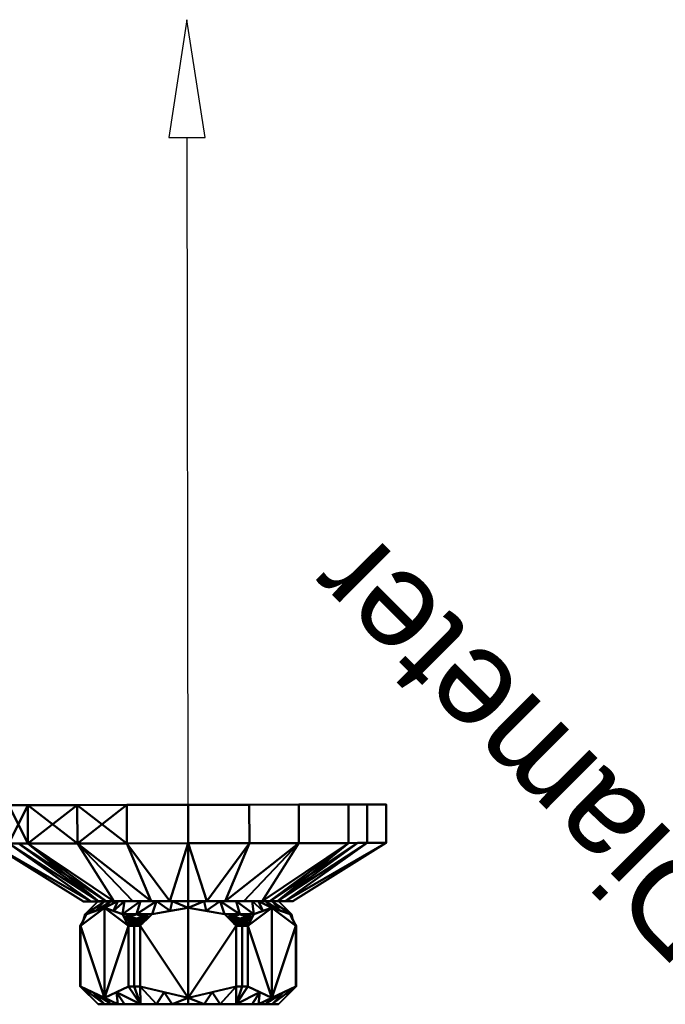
# Model space of a CAD drawing. Header units: millimetres. Extents: x -206 to 106, y -146 to 122.
# Tile 116 of 117: x -101 to -1, y -31 to 122. Entities that reach past the tile are written whole.
import ezdxf

# ---------------------------------------------------------------- set-up
doc = ezdxf.new("R2010")
doc.units = ezdxf.units.MM
doc.layers.add('A-GENM', color=13, linetype='Continuous', lineweight=30)
doc.styles.add('Arial', font='arial.ttf', dxfattribs={"height": 14.6304})

# ---------------------------------------------------------------- blocks, each defined once
blk = doc.blocks.new('MODEL - MODEL-3625-View 1')
at = {"layer": 'A-GENM', "lineweight": 40}
mesh = blk.add_polyface(dxfattribs=at)
corners = [(-44.27, 0.02, 6.69), (-50.14, 0.01, -11.38), (-65.52, -0.02, -22.56), (-84.53, -0.05, -22.56), (-99.91, -0.07, -11.38), (-105.78, -0.08, 6.69), (-99.91, -0.07, 24.77), (-84.53, -0.05, 35.94), (-65.52, -0.02, 35.94), (-50.14, 0.01, 24.77)]
mesh.append_faces([[corners[k] for k in face] for face in [(8, 6, 7), (6, 4, 5)]], dxfattribs={"vtx0": -1})
mesh.append_faces([[corners[k] for k in face] for face in [(9, 4, 6, 8)]], dxfattribs={"vtx0": -1, "vtx1": -1, "vtx2": -1})
mesh.append_faces([[corners[k] for k in face] for face in [(3, 4, 1, 2)]], dxfattribs={"vtx1": -1})
mesh.append_faces([[corners[k] for k in face] for face in [(9, 0, 1, 4)]], dxfattribs={"vtx2": -1, "vtx3": -1})
mesh = blk.add_polyface(dxfattribs=at)
corners = [(-105.77, -6.04, 6.69), (-99.9, -6.03, 24.77), (-84.52, -6.01, 35.94), (-65.51, -5.98, 35.94), (-50.13, -5.96, 24.77), (-44.26, -5.95, 6.69), (-44.27, 0.02, 6.69), (-50.14, 0.01, 24.77), (-65.52, -0.02, 35.94), (-84.53, -0.05, 35.94), (-99.91, -0.07, 24.77), (-105.78, -0.08, 6.69), (-47.2, 0.01, 15.73), (-47.2, -5.95, 15.73), (-57.82, -5.97, 30.36), (-57.83, 0, 30.36), (-75.01, -6, 35.94), (-75.02, -0.03, 35.94), (-92.21, -6.02, 30.36), (-92.22, -0.06, 30.36), (-102.83, -6.04, 15.73), (-102.84, -0.07, 15.73)]
mesh.append_faces([[corners[k] for k in face] for face in [(0, 21, 11)]], dxfattribs={"vtx0": -1})
mesh.append_faces([[corners[k] for k in face] for face in [(1, 10, 20), (2, 9, 18), (20, 21, 0)]], dxfattribs={"vtx0": -1, "vtx1": -1})
mesh.append_faces([[corners[k] for k in face] for face in [(1, 19, 10), (18, 9, 19), (19, 1, 18), (20, 10, 21)]], dxfattribs={"vtx0": -1, "vtx2": -1})
mesh.append_faces([[corners[k] for k in face] for face in [(15, 8, 3, 14), (12, 7, 4, 13), (17, 9, 2, 16), (14, 4, 7, 15), (16, 3, 8, 17)]], dxfattribs={"vtx1": -1, "vtx3": -1})
mesh.append_faces([[corners[k] for k in face] for face in [(13, 5, 6, 12)]], dxfattribs={"vtx3": -1})
mesh = blk.add_polyface(dxfattribs=at)
corners = [(-105.77, -6.04, 6.69), (-105.78, -0.08, 6.69), (-99.91, -0.07, -11.38), (-84.53, -0.05, -22.56), (-65.52, -0.02, -22.56), (-50.14, 0.01, -11.38), (-44.27, 0.02, 6.69), (-44.26, -5.95, 6.69), (-50.13, -5.96, -11.38), (-65.51, -5.98, -22.56), (-84.52, -6.01, -22.56), (-99.9, -6.03, -11.38), (-102.84, -0.07, -2.34), (-102.83, -6.04, -2.34), (-92.21, -6.02, -16.97), (-92.22, -0.06, -16.97), (-75.01, -6, -22.56), (-75.02, -0.03, -22.56), (-57.82, -5.97, -16.97), (-57.83, 0, -16.97), (-47.2, -5.95, -2.34), (-47.2, 0.01, -2.34)]
mesh.append_faces([[corners[k] for k in face] for face in [(1, 13, 0)]], dxfattribs={"vtx0": -1})
mesh.append_faces([[corners[k] for k in face] for face in [(12, 13, 1), (11, 2, 14)]], dxfattribs={"vtx0": -1, "vtx1": -1})
mesh.append_faces([[corners[k] for k in face] for face in [(10, 15, 3), (11, 12, 2), (15, 10, 14, 2), (12, 11, 13)]], dxfattribs={"vtx0": -1, "vtx2": -1})
mesh.append_faces([[corners[k] for k in face] for face in [(20, 8, 5, 21), (17, 4, 9, 16), (19, 5, 8, 18), (18, 9, 4, 19), (16, 10, 3, 17)]], dxfattribs={"vtx1": -1, "vtx3": -1})
mesh.append_faces([[corners[k] for k in face] for face in [(21, 6, 7, 20)]], dxfattribs={"vtx3": -1})
mesh = blk.add_polyface(dxfattribs=at)
corners = [(-91.24, -15.02, 6.69), (-105.77, -6.04, 6.69), (-99.9, -6.03, -11.38), (-84.52, -6.01, -22.56), (-65.51, -5.98, -22.56), (-50.13, -5.96, -11.38), (-44.26, -5.95, 6.69), (-58.76, -14.97, 6.69), (-63.52, -14.98, -4.79), (-75, -15, -9.54), (-86.48, -15.02, -4.79), (-69.26, -14.99, -7.17), (-80.74, -15.01, -7.17), (-61.14, -14.97, 0.95), (-88.86, -15.02, 0.95), (-57.82, -5.97, -16.97), (-92.21, -6.02, -16.97), (-75.01, -6, -22.56), (-72.13, -14.99, -8.36), (-77.87, -15, -8.36), (-62.33, -14.98, -1.92), (-47.2, -5.95, -2.34), (-102.83, -6.04, -2.34), (-90.05, -15.02, 3.82), (-101.36, -6.04, -6.86), (-66.39, -14.98, -5.98), (-83.61, -15.01, -5.98), (-59.95, -14.97, 3.82), (-87.67, -15.02, -1.92)]
mesh.append_faces([[corners[k] for k in face] for face in [(1, 23, 0), (27, 6, 7)]], dxfattribs={"vtx0": -1})
mesh.append_faces([[corners[k] for k in face] for face in [(17, 19, 3), (19, 17, 9), (6, 27, 21), (4, 18, 17), (2, 28, 24)]], dxfattribs={"vtx0": -1, "vtx1": -1})
mesh.append_faces([[corners[k] for k in face] for face in [(2, 10, 28), (5, 13, 20), (14, 22, 24), (15, 25, 11), (11, 4, 15), (17, 18, 9), (10, 2, 16), (13, 5, 21), (16, 12, 26), (23, 1, 22), (4, 11, 18), (15, 8, 25), (12, 16, 3)]], dxfattribs={"vtx0": -1, "vtx2": -1})
mesh.append_faces([[corners[k] for k in face] for face in [(15, 5, 8), (20, 8, 5), (19, 12, 3), (14, 23, 22), (28, 14, 24), (26, 10, 16), (27, 13, 21)]], dxfattribs={"vtx1": -1, "vtx2": -1})
mesh = blk.add_polyface(dxfattribs=at)
corners = [(-91.24, -15.02, 6.69), (-86.48, -15.02, 18.18), (-75, -15, 22.93), (-63.52, -14.98, 18.18), (-58.76, -14.97, 6.69), (-44.26, -5.95, 6.69), (-50.13, -5.96, 24.77), (-65.51, -5.98, 35.94), (-84.52, -6.01, 35.94), (-99.9, -6.03, 24.77), (-105.77, -6.04, 6.69), (-80.74, -15.01, 20.55), (-69.26, -14.99, 20.55), (-88.86, -15.02, 12.44), (-61.14, -14.97, 12.44), (-92.21, -6.02, 30.36), (-57.82, -5.97, 30.36), (-75.01, -6, 35.94), (-77.87, -15, 21.74), (-72.13, -14.99, 21.74), (-87.67, -15.02, 15.31), (-102.83, -6.04, 15.73), (-47.2, -5.95, 15.73), (-59.95, -14.97, 9.56), (-48.66, -5.95, 20.25), (-83.61, -15.01, 19.37), (-66.39, -14.98, 19.37), (-90.05, -15.02, 9.56), (-62.33, -14.98, 15.31)]
mesh.append_faces([[corners[k] for k in face] for face in [(5, 23, 4), (27, 10, 0)]], dxfattribs={"vtx0": -1})
mesh.append_faces([[corners[k] for k in face] for face in [(17, 19, 7), (19, 17, 2), (10, 27, 21), (8, 18, 17), (6, 28, 24)]], dxfattribs={"vtx0": -1, "vtx1": -1})
mesh.append_faces([[corners[k] for k in face] for face in [(6, 3, 28), (9, 13, 20), (14, 22, 24), (15, 25, 11), (11, 8, 15), (17, 18, 2), (3, 6, 16), (13, 9, 21), (16, 12, 26), (23, 5, 22), (8, 11, 18), (15, 1, 25), (12, 16, 7)]], dxfattribs={"vtx0": -1, "vtx2": -1})
mesh.append_faces([[corners[k] for k in face] for face in [(15, 9, 1), (20, 1, 9), (19, 12, 7), (14, 23, 22), (28, 14, 24), (26, 3, 16), (27, 13, 21)]], dxfattribs={"vtx1": -1, "vtx2": -1})
mesh = blk.add_polyface(dxfattribs=at)
corners = [(-58.76, -14.97, 6.69), (-63.52, -14.98, 18.18), (-75, -15, 22.93), (-86.48, -15.02, 18.18), (-91.24, -15.02, 6.69), (-86.48, -15.02, -4.79), (-75, -15, -9.54), (-63.52, -14.98, -4.79)]
mesh.append_faces([[corners[k] for k in face] for face in [(5, 0, 4)]], dxfattribs={"vtx0": -1, "vtx1": -1})
mesh.append_faces([[corners[k] for k in face] for face in [(2, 4, 0)]], dxfattribs={"vtx0": -1, "vtx1": -1, "vtx2": -1})
mesh.append_faces([[corners[k] for k in face] for face in [(3, 4, 2), (7, 0, 6)]], dxfattribs={"vtx1": -1})
mesh.append_faces([[corners[k] for k in face] for face in [(5, 6, 0)]], dxfattribs={"vtx1": -1, "vtx2": -1})
mesh.append_faces([[corners[k] for k in face] for face in [(0, 1, 2)]], dxfattribs={"vtx2": -1})
mesh = blk.add_polyface(dxfattribs=at)
corners = [(-89, -15, 6.69), (-91.02, -17.02, 6.69), (-90.96, -17.02, 8.02), (-90.8, -17.02, 9.33), (-87.99, -16, 14.19), (-85.18, -17.02, 19.06), (-83.01, -17.02, 20.57), (-80.62, -17.02, 21.69), (-75, -16, 21.69), (-69.38, -17.02, 21.69), (-66.99, -17.02, 20.57), (-64.82, -17.02, 19.06), (-62.01, -16, 14.19), (-59.2, -17.02, 9.33), (-59.04, -17.02, 8.02), (-58.98, -17.02, 6.69), (-61, -15, 6.69), (-65.1, -15, 16.59), (-75, -15, 20.69), (-84.9, -15, 16.59), (-63.05, -15, 11.64), (-70.05, -15, 18.64), (-79.95, -15, 18.64), (-86.95, -15, 11.64), (-64.08, -15, 14.12), (-85.92, -15, 14.12), (-72.19, -16.51, 21.69), (-72.53, -15, 19.67), (-77.81, -16.51, 21.69), (-77.47, -15, 19.67), (-60.6, -16.51, 11.76), (-89.39, -16.51, 11.76), (-62.03, -15, 9.17), (-87.97, -15, 9.17), (-63.41, -16.51, 16.63), (-67.58, -15, 17.62), (-82.42, -15, 17.62), (-86.59, -16.51, 16.63)]
mesh.append_faces([[corners[k] for k in face] for face in [(16, 14, 15)]], dxfattribs={"vtx0": -1})
mesh.append_faces([[corners[k] for k in face] for face in [(17, 34, 24), (13, 32, 30), (32, 14, 16), (8, 29, 28), (34, 17, 11), (10, 21, 9), (35, 11, 17), (11, 35, 10), (0, 2, 33), (25, 37, 19), (12, 24, 34)]], dxfattribs={"vtx0": -1, "vtx1": -1})
mesh.append_faces([[corners[k] for k in face] for face in [(21, 26, 9), (31, 23, 33), (6, 22, 36), (8, 27, 18), (26, 21, 27), (28, 29, 22), (20, 12, 30), (4, 25, 23), (22, 7, 28), (5, 36, 19), (12, 20, 24), (33, 2, 3)]], dxfattribs={"vtx0": -1, "vtx2": -1})
mesh.append_faces([[corners[k] for k in face] for face in [(1, 2, 0)]], dxfattribs={"vtx1": -1})
mesh.append_faces([[corners[k] for k in face] for face in [(3, 31, 33), (18, 29, 8), (8, 26, 27), (6, 7, 22), (37, 5, 19), (4, 37, 25), (5, 6, 36), (13, 14, 32), (35, 21, 10), (32, 20, 30), (31, 4, 23)]], dxfattribs={"vtx1": -1, "vtx2": -1})
mesh = blk.add_polyface(dxfattribs=at)
corners = [(-61, -15, 6.69), (-58.98, -17.02, 6.69), (-59.04, -17.02, 5.37), (-59.2, -17.02, 4.06), (-62.01, -16, -0.81), (-64.82, -17.02, -5.67), (-66.99, -17.02, -7.18), (-69.38, -17.02, -8.31), (-75, -16, -8.31), (-80.62, -17.02, -8.31), (-83.01, -17.02, -7.18), (-85.18, -17.02, -5.67), (-87.99, -16, -0.81), (-90.8, -17.02, 4.06), (-90.96, -17.02, 5.37), (-91.02, -17.02, 6.69), (-89, -15, 6.69), (-84.9, -15, -3.21), (-75, -15, -7.31), (-65.1, -15, -3.21), (-86.95, -15, 1.74), (-79.95, -15, -5.26), (-70.05, -15, -5.26), (-63.05, -15, 1.74), (-85.92, -15, -0.73), (-64.08, -15, -0.73), (-77.81, -16.51, -8.31), (-77.47, -15, -6.28), (-72.19, -16.51, -8.31), (-72.53, -15, -6.28), (-60.61, -16.51, 1.63), (-89.4, -16.51, 1.63), (-62.03, -15, 4.22), (-87.97, -15, 4.22), (-86.59, -16.51, -3.24), (-82.42, -15, -4.23), (-67.58, -15, -4.23), (-63.41, -16.51, -3.24)]
mesh.append_faces([[corners[k] for k in face] for face in [(16, 14, 15)]], dxfattribs={"vtx0": -1})
mesh.append_faces([[corners[k] for k in face] for face in [(35, 11, 17), (17, 34, 24), (13, 33, 31), (11, 35, 10), (34, 17, 11), (12, 24, 34), (10, 21, 9), (0, 2, 32), (33, 14, 16), (8, 29, 28), (25, 37, 19)]], dxfattribs={"vtx0": -1, "vtx1": -1})
mesh.append_faces([[corners[k] for k in face] for face in [(6, 22, 36), (8, 27, 18), (26, 21, 27), (30, 23, 32), (21, 26, 9), (28, 29, 22), (22, 7, 28), (5, 36, 19), (4, 25, 23), (20, 12, 31), (12, 20, 24)]], dxfattribs={"vtx0": -1, "vtx2": -1})
mesh.append_faces([[corners[k] for k in face] for face in [(1, 2, 0)]], dxfattribs={"vtx1": -1})
mesh.append_faces([[corners[k] for k in face] for face in [(3, 30, 32), (33, 20, 31), (30, 4, 23), (6, 7, 22), (13, 14, 33), (37, 5, 19), (18, 29, 8), (4, 37, 25), (5, 6, 36), (2, 3, 32), (8, 26, 27), (35, 21, 10)]], dxfattribs={"vtx1": -1, "vtx2": -1})
mesh = blk.add_polyface(dxfattribs=at)
corners = [(-89, -15, 6.69), (-84.9, -15, 16.59), (-75, -15, 20.69), (-65.1, -15, 16.59), (-61, -15, 6.69), (-65.1, -15, -3.21), (-75, -15, -7.31), (-84.9, -15, -3.21)]
mesh.append_faces([[corners[k] for k in face] for face in [(2, 0, 1)]], dxfattribs={"vtx0": -1})
mesh.append_faces([[corners[k] for k in face] for face in [(3, 4, 2)]], dxfattribs={"vtx1": -1})
mesh.append_faces([[corners[k] for k in face] for face in [(6, 7, 0, 2), (4, 5, 6, 2)]], dxfattribs={"vtx2": -1, "vtx3": -1})
mesh = blk.add_polyface(dxfattribs=at)
corners = [(-84.26, -28.25, -7.26), (-87.99, -30, -0.81), (-91.72, -28.25, 5.65), (-91.72, -18.79, 5.65), (-90.8, -17.02, 4.06), (-87.99, -16, -0.81), (-85.18, -17.02, -5.67), (-84.26, -18.79, -7.26)]
mesh.append_faces([[corners[k] for k in face] for face in [(5, 7, 1), (3, 5, 1)]], dxfattribs={"vtx0": -1, "vtx1": -1, "vtx2": -1})
mesh.append_faces([[corners[k] for k in face] for face in [(4, 5, 3)]], dxfattribs={"vtx1": -1})
mesh.append_faces([[corners[k] for k in face] for face in [(5, 6, 7), (7, 0, 1), (1, 2, 3)]], dxfattribs={"vtx2": -1})
mesh = blk.add_polyface(dxfattribs=at)
corners = [(-91.72, -28.25, 7.74), (-87.99, -30, 14.19), (-84.26, -28.25, 20.65), (-84.26, -18.79, 20.65), (-85.18, -17.02, 19.06), (-87.99, -16, 14.19), (-90.8, -17.02, 9.33), (-91.72, -18.79, 7.74)]
mesh.append_faces([[corners[k] for k in face] for face in [(5, 7, 1), (3, 5, 1)]], dxfattribs={"vtx0": -1, "vtx1": -1, "vtx2": -1})
mesh.append_faces([[corners[k] for k in face] for face in [(4, 5, 3)]], dxfattribs={"vtx1": -1})
mesh.append_faces([[corners[k] for k in face] for face in [(5, 6, 7), (7, 0, 1), (1, 2, 3)]], dxfattribs={"vtx2": -1})
mesh = blk.add_polyface(dxfattribs=at)
corners = [(-67.55, -28.25, -8.31), (-75, -30, -8.31), (-82.45, -28.25, -8.31), (-82.45, -18.79, -8.31), (-80.62, -17.02, -8.31), (-75, -16, -8.31), (-69.38, -17.02, -8.31), (-67.55, -18.79, -8.31)]
mesh.append_faces([[corners[k] for k in face] for face in [(7, 1, 5, 6)]], dxfattribs={"vtx0": -1, "vtx1": -1})
mesh.append_faces([[corners[k] for k in face] for face in [(7, 0, 1), (1, 2, 3)]], dxfattribs={"vtx2": -1})
mesh.append_faces([[corners[k] for k in face] for face in [(3, 4, 5, 1)]], dxfattribs={"vtx2": -1, "vtx3": -1})
mesh = blk.add_polyface(dxfattribs=at)
corners = [(-82.45, -28.25, 21.69), (-75, -30, 21.69), (-67.55, -28.25, 21.69), (-67.55, -18.79, 21.69), (-69.38, -17.02, 21.69), (-75, -16, 21.69), (-80.62, -17.02, 21.69), (-82.45, -18.79, 21.69)]
mesh.append_faces([[corners[k] for k in face] for face in [(7, 1, 5, 6)]], dxfattribs={"vtx0": -1, "vtx1": -1})
mesh.append_faces([[corners[k] for k in face] for face in [(7, 0, 1), (1, 2, 3)]], dxfattribs={"vtx2": -1})
mesh.append_faces([[corners[k] for k in face] for face in [(3, 4, 5, 1)]], dxfattribs={"vtx2": -1, "vtx3": -1})
mesh = blk.add_polyface(dxfattribs=at)
corners = [(-58.28, -28.25, 5.65), (-62.01, -30, -0.81), (-65.74, -28.25, -7.26), (-65.74, -18.79, -7.26), (-64.82, -17.02, -5.67), (-62.01, -16, -0.81), (-59.2, -17.02, 4.06), (-58.28, -18.79, 5.65)]
mesh.append_faces([[corners[k] for k in face] for face in [(5, 7, 1), (3, 5, 1)]], dxfattribs={"vtx0": -1, "vtx1": -1, "vtx2": -1})
mesh.append_faces([[corners[k] for k in face] for face in [(4, 5, 3)]], dxfattribs={"vtx1": -1})
mesh.append_faces([[corners[k] for k in face] for face in [(5, 6, 7), (7, 0, 1), (1, 2, 3)]], dxfattribs={"vtx2": -1})
mesh = blk.add_polyface(dxfattribs=at)
corners = [(-65.74, -28.25, 20.65), (-62.01, -30, 14.19), (-58.28, -28.25, 7.74), (-58.28, -18.79, 7.74), (-59.2, -17.02, 9.33), (-62.01, -16, 14.19), (-64.82, -17.02, 19.06), (-65.74, -18.79, 20.65)]
mesh.append_faces([[corners[k] for k in face] for face in [(5, 7, 1, 3)]], dxfattribs={"vtx0": -1, "vtx1": -1, "vtx2": -1, "vtx3": -1})
mesh.append_faces([[corners[k] for k in face] for face in [(4, 5, 3)]], dxfattribs={"vtx1": -1})
mesh.append_faces([[corners[k] for k in face] for face in [(5, 6, 7), (7, 0, 1), (1, 2, 3)]], dxfattribs={"vtx2": -1})
mesh = blk.add_polyface(dxfattribs=at)
corners = [(-90.8, -17.02, 4.06), (-91.72, -18.79, 5.65), (-91.75, -18.79, 6.69), (-91.72, -18.79, 7.74), (-90.8, -17.02, 9.33), (-90.96, -17.02, 8.02), (-91.02, -17.02, 6.69), (-90.96, -17.02, 5.37), (-91.21, -17.82, 4.78), (-91.26, -17.9, 8.53), (-91.51, -18.39, 8.1), (-91.47, -18.3, 5.21), (-91.61, -18.59, 5.47)]
mesh.append_faces([[corners[k] for k in face] for face in [(2, 12, 1)]], dxfattribs={"vtx0": -1})
mesh.append_faces([[corners[k] for k in face] for face in [(11, 9, 8), (9, 11, 10)]], dxfattribs={"vtx0": -1, "vtx1": -1})
mesh.append_faces([[corners[k] for k in face] for face in [(9, 6, 8), (10, 12, 2)]], dxfattribs={"vtx0": -1, "vtx1": -1, "vtx2": -1})
mesh.append_faces([[corners[k] for k in face] for face in [(9, 5, 6), (10, 11, 12)]], dxfattribs={"vtx0": -1, "vtx2": -1})
mesh.append_faces([[corners[k] for k in face] for face in [(4, 5, 9)]], dxfattribs={"vtx1": -1})
mesh.append_faces([[corners[k] for k in face] for face in [(6, 7, 8)]], dxfattribs={"vtx1": -1, "vtx2": -1})
mesh.append_faces([[corners[k] for k in face] for face in [(7, 0, 8), (2, 3, 10)]], dxfattribs={"vtx2": -1})
mesh = blk.add_polyface(dxfattribs=at)
corners = [(-85.18, -17.02, -5.67), (-83.01, -17.02, -7.18), (-80.62, -17.02, -8.31), (-82.45, -18.79, -8.31), (-83.37, -18.79, -7.81), (-84.26, -18.79, -7.26), (-81.45, -17.82, -8.31), (-84.72, -17.9, -6.47), (-84.97, -17.42, -6.03), (-84.47, -18.39, -6.9), (-81.95, -18.3, -8.31), (-82.25, -18.59, -8.31)]
mesh.append_faces([[corners[k] for k in face] for face in [(4, 11, 3)]], dxfattribs={"vtx0": -1})
mesh.append_faces([[corners[k] for k in face] for face in [(7, 10, 9), (10, 7, 6)]], dxfattribs={"vtx0": -1, "vtx1": -1})
mesh.append_faces([[corners[k] for k in face] for face in [(6, 8, 1), (9, 11, 4)]], dxfattribs={"vtx0": -1, "vtx1": -1, "vtx2": -1})
mesh.append_faces([[corners[k] for k in face] for face in [(9, 10, 11)]], dxfattribs={"vtx0": -1, "vtx2": -1})
mesh.append_faces([[corners[k] for k in face] for face in [(7, 8, 6)]], dxfattribs={"vtx1": -1, "vtx2": -1})
mesh.append_faces([[corners[k] for k in face] for face in [(4, 5, 9), (1, 2, 6), (8, 0, 1)]], dxfattribs={"vtx2": -1})
mesh = blk.add_polyface(dxfattribs=at)
corners = [(-84.26, -18.79, 20.65), (-83.37, -18.79, 21.2), (-82.45, -18.79, 21.69), (-80.62, -17.02, 21.69), (-83.01, -17.02, 20.57), (-85.18, -17.02, 19.06), (-84.77, -17.82, 19.78), (-81.54, -17.9, 21.69), (-81.03, -17.42, 21.69), (-82.04, -18.39, 21.69), (-84.51, -18.3, 20.21), (-84.37, -18.59, 20.47)]
mesh.append_faces([[corners[k] for k in face] for face in [(1, 11, 0)]], dxfattribs={"vtx0": -1})
mesh.append_faces([[corners[k] for k in face] for face in [(7, 10, 9), (10, 7, 6)]], dxfattribs={"vtx0": -1, "vtx1": -1})
mesh.append_faces([[corners[k] for k in face] for face in [(6, 8, 4), (9, 11, 1)]], dxfattribs={"vtx0": -1, "vtx1": -1, "vtx2": -1})
mesh.append_faces([[corners[k] for k in face] for face in [(9, 10, 11)]], dxfattribs={"vtx0": -1, "vtx2": -1})
mesh.append_faces([[corners[k] for k in face] for face in [(7, 8, 6)]], dxfattribs={"vtx1": -1, "vtx2": -1})
mesh.append_faces([[corners[k] for k in face] for face in [(1, 2, 9), (4, 5, 6), (8, 3, 4)]], dxfattribs={"vtx2": -1})
mesh = blk.add_polyface(dxfattribs=at)
corners = [(-69.38, -17.02, -8.31), (-66.99, -17.02, -7.18), (-64.82, -17.02, -5.67), (-65.74, -18.79, -7.26), (-66.62, -18.79, -7.81), (-67.55, -18.79, -8.31), (-65.23, -17.82, -6.39), (-68.46, -17.9, -8.31), (-68.97, -17.42, -8.31), (-67.96, -18.39, -8.31), (-65.49, -18.3, -6.83), (-65.63, -18.59, -7.08)]
mesh.append_faces([[corners[k] for k in face] for face in [(4, 11, 3)]], dxfattribs={"vtx0": -1})
mesh.append_faces([[corners[k] for k in face] for face in [(7, 10, 9), (10, 7, 6)]], dxfattribs={"vtx0": -1, "vtx1": -1})
mesh.append_faces([[corners[k] for k in face] for face in [(9, 11, 4), (6, 8, 1)]], dxfattribs={"vtx0": -1, "vtx1": -1, "vtx2": -1})
mesh.append_faces([[corners[k] for k in face] for face in [(9, 10, 11)]], dxfattribs={"vtx0": -1, "vtx2": -1})
mesh.append_faces([[corners[k] for k in face] for face in [(7, 8, 6)]], dxfattribs={"vtx1": -1, "vtx2": -1})
mesh.append_faces([[corners[k] for k in face] for face in [(4, 5, 9), (1, 2, 6), (8, 0, 1)]], dxfattribs={"vtx2": -1})
mesh = blk.add_polyface(dxfattribs=at)
corners = [(-64.82, -17.02, 19.06), (-66.99, -17.02, 20.57), (-69.38, -17.02, 21.69), (-67.55, -18.79, 21.69), (-66.62, -18.79, 21.2), (-65.74, -18.79, 20.65), (-68.55, -17.82, 21.69), (-65.28, -17.9, 19.85), (-65.03, -17.42, 19.42), (-65.53, -18.39, 20.29), (-68.05, -18.3, 21.69), (-67.75, -18.59, 21.69)]
mesh.append_faces([[corners[k] for k in face] for face in [(4, 11, 3)]], dxfattribs={"vtx0": -1})
mesh.append_faces([[corners[k] for k in face] for face in [(7, 10, 9), (10, 7, 6)]], dxfattribs={"vtx0": -1, "vtx1": -1})
mesh.append_faces([[corners[k] for k in face] for face in [(6, 8, 1), (9, 11, 4)]], dxfattribs={"vtx0": -1, "vtx1": -1, "vtx2": -1})
mesh.append_faces([[corners[k] for k in face] for face in [(9, 10, 11)]], dxfattribs={"vtx0": -1, "vtx2": -1})
mesh.append_faces([[corners[k] for k in face] for face in [(7, 8, 6)]], dxfattribs={"vtx1": -1, "vtx2": -1})
mesh.append_faces([[corners[k] for k in face] for face in [(4, 5, 9), (1, 2, 6), (8, 0, 1)]], dxfattribs={"vtx2": -1})
mesh = blk.add_polyface(dxfattribs=at)
corners = [(-58.28, -18.79, 5.65), (-59.2, -17.02, 4.06), (-59.04, -17.02, 5.37), (-58.98, -17.02, 6.69), (-59.04, -17.02, 8.02), (-59.2, -17.02, 9.33), (-58.28, -18.79, 7.74), (-58.25, -18.79, 6.69), (-58.79, -17.82, 4.78), (-58.74, -17.9, 8.53), (-58.49, -18.39, 8.1), (-58.53, -18.3, 5.21), (-58.66, -18.06, 5)]
mesh.append_faces([[corners[k] for k in face] for face in [(7, 10, 6)]], dxfattribs={"vtx0": -1})
mesh.append_faces([[corners[k] for k in face] for face in [(3, 8, 2), (10, 12, 9)]], dxfattribs={"vtx0": -1, "vtx1": -1})
mesh.append_faces([[corners[k] for k in face] for face in [(7, 11, 10), (9, 8, 3)]], dxfattribs={"vtx0": -1, "vtx1": -1, "vtx2": -1})
mesh.append_faces([[corners[k] for k in face] for face in [(9, 3, 4), (9, 12, 8)]], dxfattribs={"vtx0": -1, "vtx2": -1})
mesh.append_faces([[corners[k] for k in face] for face in [(1, 2, 8), (5, 9, 4)]], dxfattribs={"vtx1": -1})
mesh.append_faces([[corners[k] for k in face] for face in [(11, 12, 10)]], dxfattribs={"vtx1": -1, "vtx2": -1})
mesh.append_faces([[corners[k] for k in face] for face in [(7, 0, 11)]], dxfattribs={"vtx2": -1})
mesh = blk.add_polyface(dxfattribs=at)
corners = [(-91.72, -18.79, 5.65), (-91.72, -28.25, 5.65), (-91.74, -28.25, 6.17), (-91.75, -28.25, 6.69), (-91.74, -28.25, 7.22), (-91.72, -28.25, 7.74), (-91.72, -18.79, 7.74), (-91.75, -18.79, 6.69)]
mesh.append_faces([[corners[k] for k in face] for face in [(7, 3, 4), (4, 6, 7), (7, 2, 3)]], dxfattribs={"vtx0": -1, "vtx2": -1})
mesh.append_faces([[corners[k] for k in face] for face in [(5, 6, 4), (1, 2, 0)]], dxfattribs={"vtx1": -1})
mesh.append_faces([[corners[k] for k in face] for face in [(7, 0, 2)]], dxfattribs={"vtx1": -1, "vtx2": -1})
mesh = blk.add_polyface(dxfattribs=at)
corners = [(-84.26, -18.79, -7.26), (-83.37, -18.79, -7.81), (-82.45, -18.79, -8.31), (-82.45, -28.25, -8.31), (-83.37, -28.25, -7.81), (-84.26, -28.25, -7.26)]
mesh.append_faces([[corners[k] for k in face] for face in [(2, 3, 4, 1)]], dxfattribs={"vtx2": -1})
mesh.append_faces([[corners[k] for k in face] for face in [(4, 5, 0, 1)]], dxfattribs={"vtx3": -1})
mesh = blk.add_polyface(dxfattribs=at)
corners = [(-84.26, -28.25, 20.65), (-83.37, -28.25, 21.2), (-82.45, -28.25, 21.69), (-82.45, -18.79, 21.69), (-83.37, -18.79, 21.2), (-84.26, -18.79, 20.65)]
mesh.append_faces([[corners[k] for k in face] for face in [(1, 2, 3, 4), (4, 5, 0, 1)]], dxfattribs={"vtx3": -1})
mesh = blk.add_polyface(dxfattribs=at)
corners = [(-67.55, -18.79, -8.31), (-66.62, -18.79, -7.81), (-65.74, -18.79, -7.26), (-65.74, -28.25, -7.26), (-66.62, -28.25, -7.81), (-67.55, -28.25, -8.31)]
mesh.append_faces([[corners[k] for k in face] for face in [(4, 5, 0, 1), (1, 2, 3, 4)]], dxfattribs={"vtx3": -1})
mesh = blk.add_polyface(dxfattribs=at)
corners = [(-65.74, -18.79, 20.65), (-66.62, -18.79, 21.2), (-67.55, -18.79, 21.69), (-67.55, -28.25, 21.69), (-66.62, -28.25, 21.2), (-65.74, -28.25, 20.65)]
mesh.append_faces([[corners[k] for k in face] for face in [(4, 5, 0, 1), (1, 2, 3, 4)]], dxfattribs={"vtx3": -1})
mesh = blk.add_polyface(dxfattribs=at)
corners = [(-58.28, -28.25, 5.65), (-58.28, -18.79, 5.65), (-58.25, -18.79, 6.69), (-58.28, -18.79, 7.74), (-58.28, -28.25, 7.74), (-58.26, -28.25, 7.22), (-58.25, -28.25, 6.69), (-58.26, -28.25, 6.17)]
mesh.append_faces([[corners[k] for k in face] for face in [(2, 6, 7), (7, 1, 2), (2, 5, 6)]], dxfattribs={"vtx0": -1, "vtx2": -1})
mesh.append_faces([[corners[k] for k in face] for face in [(0, 1, 7), (4, 5, 3)]], dxfattribs={"vtx1": -1})
mesh.append_faces([[corners[k] for k in face] for face in [(2, 3, 5)]], dxfattribs={"vtx1": -1, "vtx2": -1})
mesh = blk.add_polyface(dxfattribs=at)
corners = [(-89, -31, 6.69), (-91.75, -28.25, 6.69), (-91.74, -28.25, 6.17), (-91.72, -28.25, 5.65), (-87.99, -30, -0.81), (-84.26, -28.25, -7.26), (-83.37, -28.25, -7.81), (-82.45, -28.25, -8.31), (-75, -30, -8.31), (-67.55, -28.25, -8.31), (-66.62, -28.25, -7.81), (-65.74, -28.25, -7.26), (-62.01, -30, -0.81), (-58.28, -28.25, 5.65), (-58.26, -28.25, 6.17), (-58.25, -28.25, 6.69), (-61, -31, 6.69), (-65.1, -31, -3.21), (-75, -31, -7.31), (-84.9, -31, -3.21), (-86.13, -29.12, -4.03), (-63.87, -29.12, -4.03), (-63.05, -31, 1.74), (-70.05, -31, -5.26), (-79.95, -31, -5.26), (-86.95, -31, 1.74), (-64.08, -31, -0.73), (-85.92, -31, -0.73), (-71.27, -29.12, -8.31), (-72.53, -31, -6.28), (-78.73, -29.12, -8.31), (-77.47, -31, -6.28), (-60.15, -29.12, 2.42), (-89.85, -29.12, 2.42), (-67.58, -31, -4.23), (-82.42, -31, -4.23), (-62.03, -31, 4.22), (-87.97, -31, 4.22)]
mesh.append_faces([[corners[k] for k in face] for face in [(13, 36, 32), (21, 34, 11), (9, 23, 28), (20, 27, 4), (27, 20, 19), (36, 13, 16), (3, 0, 2), (6, 35, 5), (11, 34, 10), (8, 31, 30)]], dxfattribs={"vtx0": -1, "vtx1": -1})
mesh.append_faces([[corners[k] for k in face] for face in [(8, 29, 18), (21, 17, 34), (29, 8, 28), (26, 21, 12), (4, 27, 25), (12, 22, 26), (33, 25, 37), (28, 23, 29), (24, 7, 30), (30, 31, 24), (35, 6, 7), (22, 12, 32), (7, 24, 35), (8, 18, 31), (35, 20, 5)]], dxfattribs={"vtx0": -1, "vtx2": -1})
mesh.append_faces([[corners[k] for k in face] for face in [(15, 16, 14), (1, 2, 0)]], dxfattribs={"vtx1": -1})
mesh.append_faces([[corners[k] for k in face] for face in [(26, 17, 21), (13, 14, 16), (34, 23, 9), (35, 19, 20), (37, 0, 3), (9, 10, 34), (36, 22, 32), (33, 4, 25), (3, 33, 37)]], dxfattribs={"vtx1": -1, "vtx2": -1})
mesh = blk.add_polyface(dxfattribs=at)
corners = [(-61, -31, 6.69), (-58.25, -28.25, 6.69), (-58.26, -28.25, 7.22), (-58.28, -28.25, 7.74), (-62.01, -30, 14.19), (-65.74, -28.25, 20.65), (-66.62, -28.25, 21.2), (-67.55, -28.25, 21.69), (-75, -30, 21.69), (-82.45, -28.25, 21.69), (-83.37, -28.25, 21.2), (-84.26, -28.25, 20.65), (-87.99, -30, 14.19), (-91.72, -28.25, 7.74), (-91.74, -28.25, 7.22), (-91.75, -28.25, 6.69), (-89, -31, 6.69), (-84.9, -31, 16.59), (-75, -31, 20.69), (-65.1, -31, 16.59), (-63.87, -29.12, 17.42), (-86.13, -29.12, 17.42), (-86.95, -31, 11.64), (-79.95, -31, 18.64), (-70.05, -31, 18.64), (-63.05, -31, 11.64), (-85.92, -31, 14.12), (-64.08, -31, 14.12), (-78.73, -29.12, 21.69), (-77.47, -31, 19.67), (-71.27, -29.12, 21.69), (-72.53, -31, 19.67), (-89.85, -29.12, 10.97), (-60.15, -29.12, 10.97), (-82.42, -31, 17.62), (-67.58, -31, 17.62), (-87.97, -31, 9.17), (-62.03, -31, 9.17)]
mesh.append_faces([[corners[k] for k in face] for face in [(13, 36, 32), (21, 34, 11), (9, 23, 28), (20, 27, 4), (27, 20, 19), (36, 13, 16), (3, 0, 2), (6, 35, 5), (11, 34, 10), (8, 31, 30)]], dxfattribs={"vtx0": -1, "vtx1": -1})
mesh.append_faces([[corners[k] for k in face] for face in [(8, 29, 18), (21, 17, 34), (29, 8, 28), (26, 21, 12), (4, 27, 25), (12, 22, 26), (33, 25, 37), (28, 23, 29), (24, 7, 30), (30, 31, 24), (35, 6, 7), (22, 12, 32), (7, 24, 35), (8, 18, 31), (35, 20, 5)]], dxfattribs={"vtx0": -1, "vtx2": -1})
mesh.append_faces([[corners[k] for k in face] for face in [(15, 16, 14), (1, 2, 0)]], dxfattribs={"vtx1": -1})
mesh.append_faces([[corners[k] for k in face] for face in [(26, 17, 21), (13, 14, 16), (34, 23, 9), (35, 19, 20), (37, 0, 3), (9, 10, 34), (36, 22, 32), (33, 4, 25), (3, 33, 37)]], dxfattribs={"vtx1": -1, "vtx2": -1})
mesh = blk.add_polyface(dxfattribs=at)
corners = [(-61, -31, 6.69), (-65.1, -31, 16.59), (-75, -31, 20.69), (-84.9, -31, 16.59), (-89, -31, 6.69), (-84.9, -31, -3.21), (-75, -31, -7.31), (-65.1, -31, -3.21)]
mesh.append_faces([[corners[k] for k in face] for face in [(0, 1, 7)]], dxfattribs={"vtx1": -1})
mesh.append_faces([[corners[k] for k in face] for face in [(2, 3, 7, 1)]], dxfattribs={"vtx1": -1, "vtx2": -1})
mesh.append_faces([[corners[k] for k in face] for face in [(3, 4, 5)]], dxfattribs={"vtx2": -1})
mesh.append_faces([[corners[k] for k in face] for face in [(5, 6, 7, 3)]], dxfattribs={"vtx2": -1, "vtx3": -1})

msp = doc.modelspace()

# ---------------------------------------------------------------- linework, layer by layer
at = {"color": 5, "lineweight": 30}
msp.add_line((-75.02, -0.03, 6.69), (-75.19, 103.6, 6.69), dxfattribs=at)
at = {"color": 1, "lineweight": 30}
for p, q in [((-87.22, -0.05, 13.04), (-148.18, -0.15, 13.04)), ((-87.22, -0.05, 0.34), (-148.18, -0.15, 0.34))]:
    msp.add_line(p, q, dxfattribs=at)
at = {"color": 5, "lineweight": 30}
msp.add_polyline3d([(-75.22, 121.89, 6.69), (-78.02, 103.6, 9.52), (-72.36, 103.61, 3.87), (-75.22, 121.89, 6.69)], dxfattribs=at)
at = {"color": 94, "lineweight": 30, "extrusion": (-0.001586, 0.999999, 1.10594e-18)}
msp.add_circle((75.02, 6.69, 0.09), 6.35, dxfattribs=at)

# ---------------------------------------------------------------- block references
at = {"layer": 'A-GENM', "lineweight": 40}
msp.add_blockref('MODEL - MODEL-3625-View 1', (0, 0), dxfattribs=at)

# ---------------------------------------------------------------- next in the draw order: texts
at = {"color": 5, "lineweight": 30, "insert": (-28.43, 3.53, 40.44), "char_height": 14.63, "width": 99.2058, "attachment_point": 2, "rotation": 135, "line_spacing_factor": 0.941778, "style": 'Arial', "bg_fill": 3, "box_fill_scale": 1.25, "bg_fill_color": 256, "bg_fill_true_color": 13158600, "bg_fill_transparency": 0}
msp.add_mtext('Diameter', dxfattribs=at)

doc.saveas('drawing.dxf')
